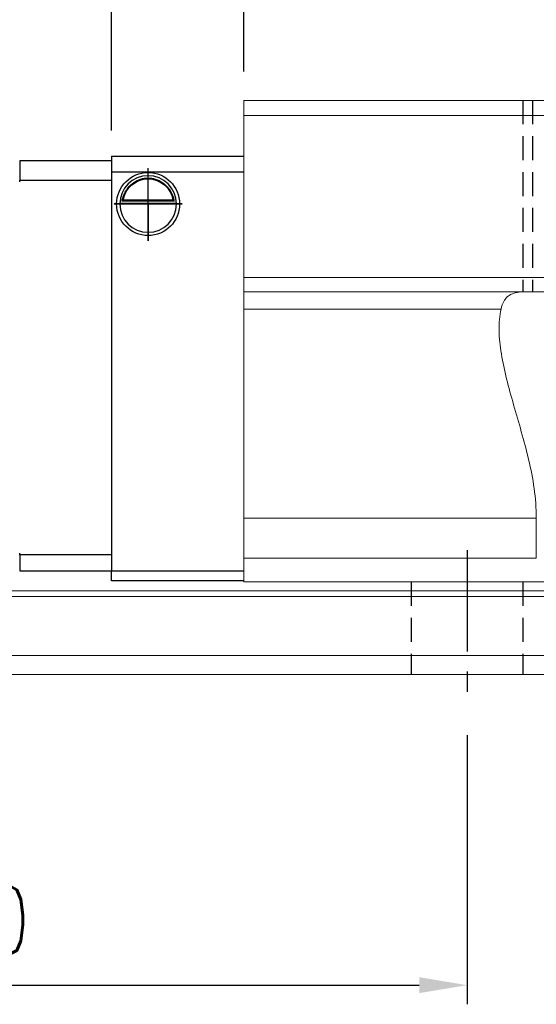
# Model space of a CAD drawing. Header units: millimetres. Extents: x 369 to 708, y 90 to 211.
# Tile 3 of 54: x 561 to 593, y 90 to 152. Entities that reach past the tile are written whole.
import ezdxf

# ---------------------------------------------------------------- set-up
doc = ezdxf.new("R2010")
doc.units = ezdxf.units.MM
doc.header["$PDSIZE"] = -1
doc.linetypes.add('CENTER', pattern=[10.16, 6.35, -1.27, 1.27, -1.27])
doc.linetypes.add('DASHED', pattern=[0.75, 0.5, -0.25])
for name, color, linetype in [('2', 7, 'Continuous'), ('CL', 1, 'CENTER'), ('DIM', 4, 'Continuous'), ('HID', 2, 'DASHED'), ('OUT', 3, 'Continuous')]:
    doc.layers.add(name, color=color, linetype=linetype)
doc.styles.add('DIM-7', font='SIMPLEX.shx', dxfattribs={"width": 0.7, "bigfont": 'chineset.shx'})
doc.dimstyles.new('CNS', dxfattribs={"dimtxt": 3.5, "dimasz": 2.5, "dimexe": 1, "dimexo": 1.5, "dimgap": 0.09, "dimtad": 0, "dimdsep": 46, "dimtxsty": 'DIM-7', "dimcen": 0.09, "dimclrd": 1, "dimclre": 1, "dimclrt": 4, "dimadec": 0, "dimazin": 0, "dimtfac": 1, "dimtix": 1, "dimtmove": 2, "dimatfit": 3, "dimfxl": 1, "dimtvp": 0.971429, "dimtolj": 1, "dimarcsym": 0})

# ---------------------------------------------------------------- blocks, each defined once
blk = doc.blocks.new('*D7')
at = {"layer": 'DEFPOINTS', "color": 0, "transparency": 16777216}
for p in [(566.57, 178.277), (566.57, 142.752), (671.17, 142.752)]:
    blk.add_point(p, dxfattribs=at)
at = {"layer": 'DIM', "color": 7, "lineweight": -2, "transparency": 16777216}
for p, q in [((566.57, 144.552), (566.57, 179.477)), ((671.17, 144.552), (671.17, 179.477)), ((668.17, 178.277), (569.57, 178.277))]:
    blk.add_line(p, q, dxfattribs=at)
at = {"layer": 'DIM', "color": 7, "transparency": 16777216}
for points in [[(569.57, 178.777), (569.57, 177.777), (566.57, 178.277)], [(668.17, 178.777), (668.17, 177.777), (671.17, 178.277)]]:
    blk.add_solid(points, dxfattribs=at)
at = {"layer": 'DIM', "color": 7, "transparency": 16777216, "insert": (618.87, 182.357), "char_height": 4.2, "attachment_point": 5, "style": 'DIM-7'}
blk.add_mtext('\\A1;104.6', dxfattribs=at)
blk = doc.blocks.new('*D3')
at = {"layer": 'DEFPOINTS', "color": 0, "transparency": 16777216}
for p in [(528.87, 108.452), (588.87, 108.452), (588.87, 90.971)]:
    blk.add_point(p, dxfattribs=at)
at = {"layer": 'DIM', "color": 7, "lineweight": -2, "transparency": 16777216}
for p, q in [((528.87, 106.652), (528.87, 89.771)), ((588.87, 106.652), (588.87, 89.771)), ((531.87, 90.971), (585.87, 90.971))]:
    blk.add_line(p, q, dxfattribs=at)
at = {"layer": 'DIM', "color": 7, "transparency": 16777216}
for points in [[(531.87, 91.471), (531.87, 90.471), (528.87, 90.971)], [(585.87, 91.471), (585.87, 90.471), (588.87, 90.971)]]:
    blk.add_solid(points, dxfattribs=at)
at = {"layer": 'DIM', "color": 7, "transparency": 16777216, "insert": (558.87, 95.051), "char_height": 4.2, "attachment_point": 5, "style": 'DIM-7'}
blk.add_mtext('\\A1;60', dxfattribs=at)
blk = doc.blocks.new('*D18')
at = {"layer": 'DEFPOINTS', "color": 0, "transparency": 16777216}
for p in [(683.82, 188.57), (553.921, 142.502), (683.82, 142.552)]:
    blk.add_point(p, dxfattribs=at)
at = {"layer": 'DIM', "color": 7, "lineweight": -2, "transparency": 16777216}
for p, q in [((553.921, 144.302), (553.921, 189.77)), ((683.82, 144.352), (683.82, 189.77)), ((556.921, 188.57), (680.82, 188.57))]:
    blk.add_line(p, q, dxfattribs=at)
at = {"layer": 'DIM', "color": 7, "transparency": 16777216}
for points in [[(556.921, 189.07), (556.921, 188.07), (553.921, 188.57)], [(680.82, 189.07), (680.82, 188.07), (683.82, 188.57)]]:
    blk.add_solid(points, dxfattribs=at)
at = {"layer": 'DIM', "color": 7, "transparency": 16777216, "insert": (618.871, 192.65), "char_height": 4.2, "attachment_point": 5, "style": 'DIM-7'}
blk.add_mtext('\\A1;129.9', dxfattribs=at)
blk = doc.blocks.new('*D65')
at = {"layer": 'DEFPOINTS', "color": 0, "transparency": 16777216}
for p in [(662.87, 167.705), (574.87, 146.452), (662.87, 146.452)]:
    blk.add_point(p, dxfattribs=at)
at = {"layer": 'DIM', "color": 7, "lineweight": -2, "transparency": 16777216}
for p, q in [((574.87, 148.252), (574.87, 168.905)), ((662.87, 148.252), (662.87, 168.905)), ((577.87, 167.705), (659.87, 167.705))]:
    blk.add_line(p, q, dxfattribs=at)
at = {"layer": 'DIM', "color": 7, "transparency": 16777216}
for points in [[(577.87, 168.205), (577.87, 167.205), (574.87, 167.705)], [(659.87, 168.205), (659.87, 167.205), (662.87, 167.705)]]:
    blk.add_solid(points, dxfattribs=at)
at = {"layer": 'DIM', "color": 7, "transparency": 16777216, "insert": (618.87, 171.785), "char_height": 4.2, "attachment_point": 5, "style": 'DIM-7'}
blk.add_mtext('\\A1;88', dxfattribs=at)

msp = doc.modelspace()

# ---------------------------------------------------------------- linework, layer by layer
at = {"layer": '2', "color": 0, "linetype": 'Continuous'}
for p, q in [((560.821, 142.652), (560.821, 141.452)), ((566.571, 142.652), (560.821, 142.652)), ((566.571, 142.952), (574.87, 142.952)), ((566.571, 142.952), (566.571, 141.952)), ((560.821, 141.349), (560.821, 141.452)), ((560.821, 141.452), (566.571, 141.452)), ((566.571, 141.952), (566.571, 116.952)), ((574.871, 141.952), (566.571, 141.952)), ((570.427, 140.202), (567.316, 140.202)), ((567.097, 140.002), (570.646, 140.002)), ((570.503, 140.135), (567.24, 140.135)), ((560.821, 117.952), (560.821, 118.056)), ((566.571, 117.952), (560.821, 117.952)), ((560.821, 117.952), (560.821, 116.952)), ((560.821, 116.952), (566.571, 116.952)), ((566.571, 116.952), (574.87, 116.952)), ((566.571, 116.317), (566.571, 116.952)), ((574.87, 116.317), (566.571, 116.317))]:
    msp.add_line(p, q, dxfattribs=at)
at = {"layer": '2', "color": 0, "linetype": 'Continuous', "extrusion": (0, 0, -1)}
for radius, start, end in [(1.975, 270, 90), (1.575, 9.1332, 90), (1.975, 90, 270), (1.575, 90, 170.8668)]:
    msp.add_arc((-568.871, 139.952), radius, start, end, dxfattribs=at)
at = {"layer": '2', "color": 0, "linetype": 'Continuous'}
for start, end in [(90, 270), (270, 90)]:
    msp.add_arc((568.871, 139.952), 1.775, start, end, dxfattribs=at)
for points, knots in [([(567.24, 140.135), (567.255, 140.211), (567.278, 140.301), (567.341, 140.49), (567.384, 140.592), (567.489, 140.788), (567.552, 140.884), (567.724, 141.096), (567.843, 141.206), (568.102, 141.387), (568.247, 141.46), (568.549, 141.557), (568.711, 141.583), (568.871, 141.583)], [0, 0, 0, 0, 0.137686, 0.137686, 0.275472, 0.275472, 0.412356, 0.412356, 0.606431, 0.606431, 0.804639, 0.804639, 1, 1, 1, 1]), ([(568.871, 141.583), (569.023, 141.583), (569.175, 141.56), (569.492, 141.464), (569.658, 141.38), (569.928, 141.181), (570.042, 141.071), (570.214, 140.852), (570.281, 140.745), (570.387, 140.531), (570.428, 140.421), (570.477, 140.255), (570.492, 140.191), (570.503, 140.135)], [0, 0, 0, 0, 0.183798, 0.183798, 0.410489, 0.410489, 0.600027, 0.600027, 0.749109, 0.749109, 0.899192, 0.899192, 1, 1, 1, 1])]:
    msp.add_open_spline(points, degree=3, knots=knots, dxfattribs=at)
for points in [[(567.24, 140.135), (567.265, 140.158), (567.291, 140.18), (567.316, 140.202)], [(570.427, 140.202), (570.452, 140.18), (570.478, 140.158), (570.503, 140.135)]]:
    msp.add_open_spline(points, degree=3, dxfattribs=at)
at = {"layer": 'CL', "color": 0}
for p, q in [((568.87, 137.636), (568.87, 142.198)), ((571.006, 139.952), (566.737, 139.952)), ((566.737, 139.952), (568.87, 139.952)), ((588.87, 118.252), (588.87, 108.452))]:
    msp.add_line(p, q, dxfattribs=at)
at = {"layer": 'DIM', "color": 0}
for q in [(571.006, 139.952), (568.87, 137.636)]:
    msp.add_line((568.87, 139.952), q, dxfattribs=at)
at = {"layer": 'HID', "color": 0, "ltscale": 3}
for p, q in [((592.37, 146.452), (592.37, 134.452)), ((592.97, 146.452), (592.97, 134.452)), ((585.37, 116.252), (585.37, 110.452)), ((592.37, 116.252), (592.37, 110.452))]:
    msp.add_line(p, q, dxfattribs=at)
at = {"layer": 'OUT', "color": 0, "linetype": 'Continuous', "lineweight": 15}
for p, q in [((574.87, 146.452), (574.87, 116.252)), ((662.87, 146.452), (574.87, 146.452)), ((574.87, 145.502), (662.87, 145.502)), ((574.87, 135.352), (662.87, 135.352)), ((574.87, 134.452), (662.87, 134.452)), ((574.87, 133.366), (590.996, 133.366)), ((574.87, 120.252), (593.208, 120.252)), ((593.208, 120.252), (593.208, 117.752)), ((574.87, 117.752), (593.208, 117.752)), ((574.87, 116.252), (662.87, 116.252)), ((694.87, 115.699), (546.444, 115.699)), ((674.87, 115.345), (546.389, 115.345)), ((694.87, 111.652), (545.267, 111.652)), ((674.87, 110.452), (508.87, 110.452))]:
    msp.add_line(p, q, dxfattribs=at)
for points, knots in [([(592.502, 134.452), (592.402, 134.452), (592.304, 134.448), (592.117, 134.431), (592.027, 134.418), (591.774, 134.362), (591.627, 134.303), (591.436, 134.172), (591.378, 134.121), (591.273, 134.007), (591.227, 133.943), (591.103, 133.731), (591.041, 133.56), (590.996, 133.366)], [0, 0, 0, 0, 0.125, 0.125, 0.25, 0.25, 0.5, 0.5, 0.625, 0.625, 0.75, 0.75, 1, 1, 1, 1]), ([(590.996, 133.366), (590.898, 132.945), (590.862, 132.488), (590.88, 131.544), (590.934, 131.055), (591.1, 130.043), (591.215, 129.516), (591.479, 128.45), (591.628, 127.909), (591.942, 126.808), (592.106, 126.248), (592.429, 125.105), (592.588, 124.518), (592.869, 123.326), (592.99, 122.724), (593.159, 121.502), (593.208, 120.881), (593.208, 120.252)], [0, 0, 0, 0, 0.125, 0.125, 0.25, 0.25, 0.375, 0.375, 0.5, 0.5, 0.625, 0.625, 0.75, 0.75, 0.875, 0.875, 1, 1, 1, 1])]:
    msp.add_open_spline(points, degree=3, knots=knots, dxfattribs=at)

# ---------------------------------------------------------------- dimensions: what is measured, and where the dimension line sits
at = {"layer": 'DIM', "color": 0}
for base, p1, p2, picture, middle in [((683.82, 188.57), (553.921, 142.502), (683.82, 142.552), '*D18', (618.871, 192.65)), ((566.57, 178.277), (671.17, 142.752), (566.57, 142.752), '*D7', (618.87, 182.357)), ((662.87, 167.705), (574.87, 146.452), (662.87, 146.452), '*D65', (618.87, 171.785)), ((588.87, 90.971), (528.87, 108.452), (588.87, 108.452), '*D3', (558.87, 95.051))]:
    dim = msp.add_linear_dim(base=base, p1=p1, p2=p2, dimstyle='CNS', override={"dimscale": 1.2, "dimclrd": 7, "dimclre": 7, "dimclrt": 7}, dxfattribs=at)
    dim.commit()
    dim.dimension.update_dxf_attribs({"geometry": picture, "text_midpoint": middle})

doc.saveas('drawing.dxf')
